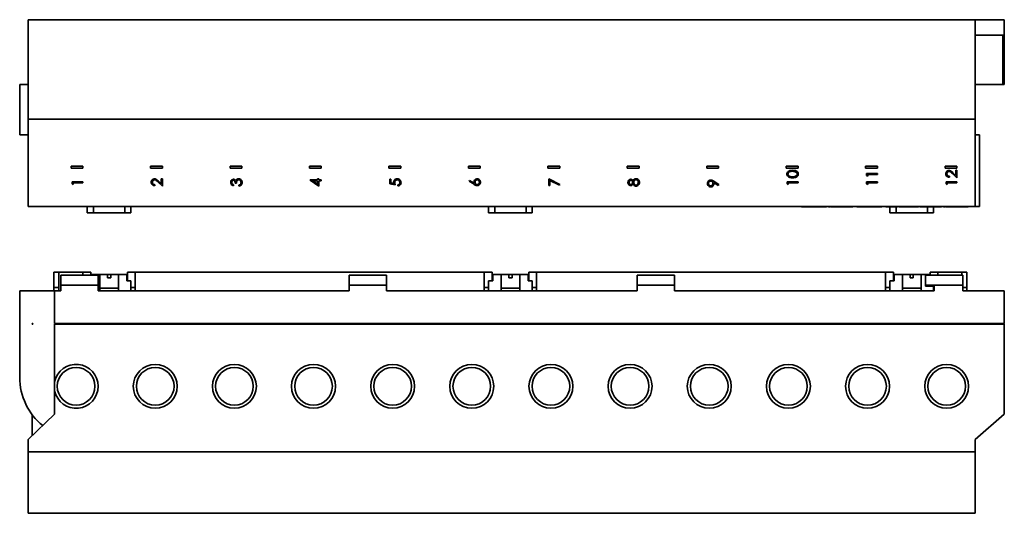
# Paper-space layout 'Blatt1' of a CAD drawing. Header units: millimetres. Extents: x 5 to 589, y 4 to 401.
# Tile 7 of 8: x 273 to 589, y 76 to 235. Entities that reach past the tile are written whole.
import ezdxf

# ---------------------------------------------------------------- set-up
doc = ezdxf.new("R2010")
doc.units = ezdxf.units.MM

psp = doc.layouts.new('Blatt1')

# ---------------------------------------------------------------- linework, layer by layer
at = {"color": 7, "linetype": 'Continuous', "lineweight": 35}
for p, q in [((275.76, 234.95), (579.76, 234.95)), ((275.76, 234.95), (275.76, 202.95)), ((579.76, 234.95), (579.76, 202.95)), ((579.76, 234.95), (589.06, 234.95)), ((589.06, 229.95), (589.06, 234.95)), ((589.06, 229.95), (579.76, 229.95)), ((588.56, 229.95), (588.56, 214.15)), ((589.06, 214.15), (589.06, 229.95)), ((273.06, 214.15), (273.06, 197.95)), ((273.06, 214.15), (275.76, 214.15)), ((579.76, 214.15), (588.56, 214.15)), ((588.56, 214.15), (589.06, 214.15)), ((579.76, 202.95), (275.76, 202.95)), ((275.76, 174.95), (275.76, 202.95)), ((579.76, 174.95), (579.76, 202.95)), ((273.06, 197.95), (275.76, 197.95)), ((581.06, 197.95), (579.76, 197.95)), ((581.06, 174.95), (581.06, 197.95)), ((293.36, 187.85), (289.56, 187.85)), ((289.56, 187.85), (289.56, 187.25)), ((289.56, 187.25), (293.36, 187.25)), ((293.36, 187.25), (293.36, 187.85)), ((318.86, 187.85), (315.06, 187.85)), ((315.06, 187.85), (315.06, 187.25)), ((315.06, 187.25), (318.86, 187.25)), ((318.86, 187.25), (318.86, 187.85)), ((344.36, 187.85), (340.56, 187.85)), ((340.56, 187.85), (340.56, 187.25)), ((340.56, 187.25), (344.36, 187.25)), ((344.36, 187.25), (344.36, 187.85)), ((369.86, 187.85), (366.06, 187.85)), ((366.06, 187.85), (366.06, 187.25)), ((366.06, 187.25), (369.86, 187.25)), ((369.86, 187.25), (369.86, 187.85)), ((395.36, 187.85), (391.56, 187.85)), ((391.56, 187.85), (391.56, 187.25)), ((391.56, 187.25), (395.36, 187.25)), ((395.36, 187.25), (395.36, 187.85)), ((420.86, 187.85), (417.06, 187.85)), ((417.06, 187.85), (417.06, 187.25)), ((417.06, 187.25), (420.86, 187.25)), ((420.86, 187.25), (420.86, 187.85)), ((446.36, 187.85), (442.56, 187.85)), ((442.56, 187.85), (442.56, 187.25)), ((442.56, 187.25), (446.36, 187.25)), ((446.36, 187.25), (446.36, 187.85)), ((471.86, 187.85), (468.06, 187.85)), ((468.06, 187.85), (468.06, 187.25)), ((468.06, 187.25), (471.86, 187.25)), ((471.86, 187.25), (471.86, 187.85)), ((497.36, 187.85), (493.56, 187.85)), ((493.56, 187.85), (493.56, 187.25)), ((493.56, 187.25), (497.36, 187.25)), ((497.36, 187.25), (497.36, 187.85)), ((522.86, 187.85), (519.06, 187.85)), ((519.06, 187.85), (519.06, 187.25)), ((519.06, 187.25), (522.86, 187.25)), ((522.86, 187.25), (522.86, 187.85)), ((548.36, 187.85), (544.56, 187.85)), ((544.56, 187.85), (544.56, 187.25)), ((544.56, 187.25), (548.36, 187.25)), ((548.36, 187.25), (548.36, 187.85)), ((573.86, 187.85), (570.06, 187.85)), ((570.06, 187.85), (570.06, 187.25)), ((570.06, 187.25), (573.86, 187.25)), ((573.5, 186.56), (573.86, 186.56)), ((573.5, 184.93), (573.5, 186.56)), ((573.86, 187.25), (573.86, 187.85)), ((573.86, 186.56), (573.86, 184.18)), ((318.5, 183.86), (318.86, 183.86)), ((318.5, 182.24), (318.5, 183.86)), ((318.86, 183.86), (318.86, 181.49)), ((366.27, 183.46), (368.69, 183.46)), ((366.27, 183.4), (366.27, 183.46)), ((369.05, 181.49), (366.27, 183.4)), ((368.69, 183.86), (369.05, 183.86)), ((368.69, 183.46), (368.69, 183.86)), ((369.05, 183.86), (369.05, 183.46)), ((369.05, 183.46), (369.86, 183.46)), ((369.86, 183.46), (369.86, 183.15)), ((391.86, 183.69), (392.22, 183.69)), ((391.86, 182.25), (391.86, 183.69)), ((392.22, 183.69), (392.22, 182.49)), ((417.27, 183.1), (417.46, 183.34)), ((417.46, 183.34), (418.87, 182.42)), ((442.86, 183.86), (446.45, 182.03)), ((442.86, 181.71), (442.86, 183.86)), ((443.22, 183.33), (443.22, 181.71)), ((446.3, 181.75), (443.22, 183.33)), ((544.86, 185.57), (548.36, 185.57)), ((544.86, 184.92), (544.86, 185.57)), ((545.22, 184.72), (544.86, 184.92)), ((545.22, 185.26), (545.22, 184.72)), ((548.36, 185.26), (545.22, 185.26)), ((548.36, 185.57), (548.36, 185.26)), ((571.44, 184.63), (571.44, 184.31)), ((573.86, 184.18), (572.41, 185.54)), ((572.57, 185.8), (573.5, 184.93)), ((289.86, 182.88), (293.36, 182.88)), ((289.86, 182.23), (289.86, 182.88)), ((290.22, 182.03), (289.86, 182.23)), ((290.22, 182.56), (290.22, 182.03)), ((293.36, 182.56), (290.22, 182.56)), ((293.36, 182.88), (293.36, 182.56)), ((316.44, 181.94), (316.44, 181.62)), ((318.86, 181.49), (317.41, 182.84)), ((317.57, 183.11), (318.5, 182.24)), ((341.67, 181.94), (341.67, 181.62)), ((342.61, 182.47), (342.25, 182.47)), ((343.42, 181.49), (343.42, 181.8)), ((368.69, 183.15), (367.17, 183.15)), ((367.17, 183.15), (368.69, 182.1)), ((368.69, 182.1), (368.69, 183.15)), ((369.05, 183.15), (369.05, 181.49)), ((369.86, 183.15), (369.05, 183.15)), ((393.61, 181.89), (391.86, 182.25)), ((392.22, 182.49), (393.14, 182.31)), ((394.46, 181.53), (394.46, 181.85)), ((418.87, 182.06), (417.27, 183.1)), ((443.22, 181.71), (442.86, 181.71)), ((446.45, 182.03), (446.3, 181.75)), ((497.27, 181.7), (495.85, 182.67)), ((495.87, 183.03), (497.45, 181.95)), ((497.45, 181.95), (497.27, 181.7)), ((519.36, 182.88), (522.86, 182.88)), ((519.36, 182.23), (519.36, 182.88)), ((519.72, 182.03), (519.36, 182.23)), ((519.72, 182.56), (519.72, 182.03)), ((522.86, 182.56), (519.72, 182.56)), ((522.86, 182.88), (522.86, 182.56)), ((544.86, 182.88), (548.36, 182.88)), ((544.86, 182.23), (544.86, 182.88)), ((545.22, 182.03), (544.86, 182.23)), ((545.22, 182.56), (545.22, 182.03)), ((548.36, 182.56), (545.22, 182.56)), ((548.36, 182.88), (548.36, 182.56)), ((570.36, 182.88), (573.86, 182.88)), ((570.36, 182.23), (570.36, 182.88)), ((570.72, 182.03), (570.36, 182.23)), ((570.72, 182.56), (570.72, 182.03)), ((573.86, 182.56), (570.72, 182.56)), ((573.86, 182.88), (573.86, 182.56)), ((579.76, 174.95), (275.76, 174.95)), ((294.76, 174.95), (294.76, 172.95)), ((296.76, 174.95), (296.76, 172.95)), ((306.76, 172.95), (306.76, 174.95)), ((308.76, 174.95), (308.76, 172.95)), ((423.56, 174.95), (423.56, 172.95)), ((425.56, 174.95), (425.56, 172.95)), ((435.56, 172.95), (435.56, 174.95)), ((437.56, 174.95), (437.56, 172.95)), ((523.88, 174.95), (523.88, 174.77)), ((523.93, 174.79), (523.93, 174.95)), ((524.07, 174.79), (523.93, 174.79)), ((524.07, 174.79), (524.07, 174.95)), ((526.29, 174.79), (524.07, 174.79)), ((526.29, 174.79), (526.29, 174.95)), ((527.22, 174.79), (527.22, 174.95)), ((528.38, 174.79), (528.38, 174.95)), ((528.68, 174.79), (528.68, 174.95)), ((529.69, 174.79), (528.68, 174.79)), ((529.69, 174.79), (529.69, 174.95)), ((531.97, 174.79), (529.69, 174.79)), ((531.97, 174.79), (531.97, 174.95)), ((532.55, 174.95), (532.55, 174.77)), ((532.6, 174.79), (532.6, 174.95)), ((533.33, 174.79), (533.33, 174.95)), ((533.37, 174.79), (533.37, 174.95)), ((537.17, 174.79), (537.17, 174.95)), ((540.02, 174.79), (540.02, 174.95)), ((540.47, 174.77), (540.47, 174.95)), ((541.75, 174.79), (541.75, 174.95)), ((542.79, 174.79), (541.75, 174.79)), ((542.79, 174.79), (542.79, 174.95)), ((544.94, 174.79), (542.79, 174.79)), ((544.94, 174.79), (544.94, 174.95)), ((547.6, 174.79), (547.6, 174.95)), ((549.41, 174.79), (549.41, 174.95)), ((549.68, 174.77), (549.68, 174.95)), ((550.99, 174.79), (550.99, 174.95)), ((552.03, 174.79), (550.99, 174.79)), ((552.03, 174.79), (552.03, 174.95)), ((552.2, 174.79), (552.03, 174.79)), ((552.2, 174.79), (552.2, 174.95)), ((552.48, 174.79), (552.2, 174.79)), ((552.36, 174.79), (552.36, 172.95)), ((552.48, 174.79), (552.48, 174.95)), ((554.79, 174.79), (552.48, 174.79)), ((554.36, 174.79), (554.36, 172.95)), ((554.79, 174.79), (554.79, 174.95)), ((555.21, 174.79), (555.21, 174.95)), ((555.42, 174.79), (555.21, 174.79)), ((555.42, 174.79), (555.42, 174.95)), ((556.37, 174.79), (555.42, 174.79)), ((555.61, 174.79), (555.61, 174.77)), ((556.37, 174.79), (556.37, 174.95)), ((556.57, 174.79), (556.37, 174.79)), ((556.57, 174.79), (556.57, 174.95)), ((558.94, 174.79), (556.57, 174.79)), ((558.94, 174.79), (558.94, 174.95)), ((561.54, 174.79), (558.94, 174.79)), ((561.54, 174.79), (561.54, 174.95)), ((561.94, 174.79), (561.94, 174.95)), ((562.19, 174.79), (561.94, 174.79)), ((562.19, 174.79), (562.19, 174.95)), ((562.92, 174.79), (562.19, 174.79)), ((562.92, 174.79), (562.92, 174.95)), ((563.17, 174.79), (562.92, 174.79)), ((563.17, 174.79), (563.17, 174.95)), ((568.93, 174.79), (563.17, 174.79)), ((564.36, 172.95), (564.36, 174.79)), ((566.36, 174.79), (566.36, 172.95)), ((568.93, 174.79), (568.93, 174.95)), ((569.5, 174.95), (569.5, 174.77)), ((569.56, 174.79), (569.56, 174.95)), ((570.29, 174.79), (570.29, 174.95)), ((570.32, 174.79), (570.32, 174.95)), ((574.13, 174.79), (574.13, 174.95)), ((576.97, 174.79), (576.97, 174.95)), ((577.42, 174.77), (577.42, 174.95)), ((581.06, 174.95), (579.76, 174.95)), ((294.76, 172.95), (296.76, 172.95)), ((306.76, 172.95), (296.76, 172.95)), ((306.76, 172.95), (308.76, 172.95)), ((423.56, 172.95), (425.56, 172.95)), ((435.56, 172.95), (425.56, 172.95)), ((435.56, 172.95), (437.56, 172.95)), ((552.36, 172.95), (554.36, 172.95)), ((564.36, 172.95), (554.36, 172.95)), ((564.36, 172.95), (566.36, 172.95)), ((284.06, 153.87), (285.66, 153.87)), ((284.06, 148.87), (284.06, 153.87)), ((285.66, 153.87), (285.66, 148.87)), ((285.66, 153.87), (293.36, 153.87)), ((298.26, 152.87), (286.26, 152.87)), ((286.26, 152.87), (286.26, 149.67)), ((293.36, 153.87), (295.86, 153.87)), ((293.36, 152.87), (293.36, 153.87)), ((295.86, 153.87), (295.86, 152.87)), ((296.06, 153.07), (296.06, 152.87)), ((298.76, 153.07), (296.06, 153.07)), ((298.26, 149.67), (298.26, 152.87)), ((298.76, 153.07), (301.26, 153.07)), ((298.76, 153.07), (298.76, 148.67)), ((301.26, 152.07), (301.26, 153.07)), ((302.26, 153.07), (301.26, 153.07)), ((302.26, 152.07), (301.26, 152.07)), ((302.26, 153.07), (302.26, 152.07)), ((302.26, 153.07), (304.76, 153.07)), ((304.76, 153.07), (304.76, 148.67)), ((307.46, 153.07), (304.76, 153.07)), ((307.46, 151.07), (307.46, 153.07)), ((307.66, 151.07), (307.66, 153.87)), ((307.66, 153.87), (310.16, 153.87)), ((310.16, 153.87), (310.16, 148.87)), ((310.16, 153.87), (422.16, 153.87)), ((378.76, 152.87), (378.76, 149.67)), ((390.76, 152.87), (378.76, 152.87)), ((390.76, 149.67), (390.76, 152.87)), ((422.16, 153.87), (424.66, 153.87)), ((422.16, 148.87), (422.16, 153.87)), ((424.66, 153.87), (424.66, 151.07)), ((424.86, 153.07), (424.86, 151.07)), ((427.56, 153.07), (424.86, 153.07)), ((427.56, 153.07), (430.06, 153.07)), ((427.56, 153.07), (427.56, 148.67)), ((430.06, 152.07), (430.06, 153.07)), ((431.06, 153.07), (430.06, 153.07)), ((431.06, 152.07), (430.06, 152.07)), ((431.06, 153.07), (431.06, 152.07)), ((431.06, 153.07), (433.56, 153.07)), ((433.56, 153.07), (433.56, 148.67)), ((436.26, 153.07), (433.56, 153.07)), ((436.26, 151.07), (436.26, 153.07)), ((436.46, 151.07), (436.46, 153.87)), ((436.46, 153.87), (438.96, 153.87)), ((438.96, 153.87), (438.96, 148.87)), ((438.96, 153.87), (550.96, 153.87)), ((471.26, 152.87), (471.26, 149.67)), ((483.26, 152.87), (471.26, 152.87)), ((483.26, 149.67), (483.26, 152.87)), ((550.96, 148.87), (550.96, 153.87)), ((550.96, 153.87), (553.46, 153.87)), ((553.46, 153.87), (553.46, 151.07)), ((556.36, 153.07), (553.66, 153.07)), ((553.66, 153.07), (553.66, 151.07)), ((556.36, 153.07), (558.86, 153.07)), ((556.36, 153.07), (556.36, 148.67)), ((558.86, 152.07), (558.86, 153.07)), ((559.86, 153.07), (558.86, 153.07)), ((559.86, 152.07), (558.86, 152.07)), ((559.86, 153.07), (559.86, 152.07)), ((559.86, 153.07), (562.36, 153.07)), ((562.36, 153.07), (562.36, 148.67)), ((565.06, 153.07), (562.36, 153.07)), ((575.76, 152.87), (563.76, 152.87)), ((563.76, 152.87), (563.76, 149.67)), ((565.06, 152.87), (565.06, 153.07)), ((565.26, 152.87), (565.26, 153.87)), ((565.26, 153.87), (567.76, 153.87)), ((567.76, 153.87), (567.76, 152.87)), ((567.76, 153.87), (575.46, 153.87)), ((575.46, 153.87), (577.06, 153.87)), ((575.46, 152.87), (575.46, 153.87)), ((575.76, 149.67), (575.76, 152.87)), ((577.06, 153.87), (577.06, 148.87)), ((285.66, 148.87), (284.06, 148.87)), ((284.06, 148.87), (284.06, 147.87)), ((285.66, 148.87), (285.66, 147.87)), ((298.26, 149.67), (286.26, 149.67)), ((286.26, 149.67), (286.26, 147.87)), ((298.26, 147.87), (298.26, 149.67)), ((304.76, 148.67), (298.76, 148.67)), ((298.76, 147.87), (298.76, 148.67)), ((304.76, 147.87), (304.76, 148.67)), ((308.76, 151.07), (307.46, 151.07)), ((308.76, 147.87), (308.76, 151.07)), ((310.16, 148.87), (308.76, 148.87)), ((310.16, 148.87), (310.16, 147.87)), ((390.76, 149.67), (378.76, 149.67)), ((378.76, 149.67), (378.76, 147.87)), ((390.76, 147.87), (390.76, 149.67)), ((423.56, 148.87), (422.16, 148.87)), ((422.16, 148.87), (422.16, 147.87)), ((423.56, 151.07), (423.56, 147.87)), ((424.86, 151.07), (423.56, 151.07)), ((433.56, 148.67), (427.56, 148.67)), ((427.56, 147.87), (427.56, 148.67)), ((433.56, 147.87), (433.56, 148.67)), ((437.56, 151.07), (436.26, 151.07)), ((437.56, 147.87), (437.56, 151.07)), ((438.96, 148.87), (437.56, 148.87)), ((438.96, 148.87), (438.96, 147.87)), ((471.26, 149.67), (471.26, 147.87)), ((483.26, 149.67), (471.26, 149.67)), ((483.26, 147.87), (483.26, 149.67)), ((552.36, 148.87), (550.96, 148.87)), ((550.96, 148.87), (550.96, 147.87)), ((552.36, 151.07), (552.36, 147.87)), ((553.66, 151.07), (552.36, 151.07)), ((562.36, 148.67), (556.36, 148.67)), ((556.36, 147.87), (556.36, 148.67)), ((562.36, 147.87), (562.36, 148.67)), ((563.76, 149.67), (563.76, 149.37)), ((575.76, 149.67), (563.76, 149.67)), ((566.56, 149.37), (563.76, 149.37)), ((566.36, 147.87), (566.36, 149.37)), ((566.56, 147.87), (566.56, 149.37)), ((575.76, 147.87), (575.76, 149.67)), ((577.06, 148.87), (575.76, 148.87)), ((577.06, 148.87), (577.06, 147.87)), ((273.06, 147.87), (273.06, 120.07)), ((273.06, 147.87), (284.26, 147.87)), ((284.26, 147.87), (284.26, 137.37)), ((286.26, 147.87), (284.26, 147.87)), ((378.76, 147.87), (298.26, 147.87)), ((390.76, 147.87), (471.26, 147.87)), ((566.56, 147.87), (483.26, 147.87)), ((575.76, 147.87), (589.06, 147.87)), ((589.06, 137.37), (589.06, 147.87)), ((277.06, 137.37), (277.06, 137.17)), ((277.26, 137.37), (277.06, 137.37)), ((277.06, 137.17), (277.26, 137.17)), ((277.26, 137.37), (277.26, 137.17)), ((284.26, 137.37), (589.06, 137.37)), ((284.26, 137.17), (589.06, 137.17)), ((284.26, 137.17), (284.26, 118.62)), ((284.46, 137.17), (284.46, 137.37)), ((588.86, 137.17), (588.86, 137.37)), ((589.06, 108.17), (589.06, 137.17)), ((284.26, 115.72), (284.26, 108.17)), ((284.26, 108.17), (275.76, 100.07)), ((277.06, 101.37), (277.06, 108.07)), ((579.76, 100.07), (589.06, 108.17)), ((275.76, 100.07), (277.06, 101.37)), ((275.76, 100.07), (275.76, 96.17)), ((579.76, 96.17), (579.76, 100.07)), ((275.76, 96.17), (579.76, 96.17)), ((275.76, 76.37), (275.76, 96.17)), ((579.76, 96.17), (579.76, 76.37)), ((579.76, 76.37), (275.76, 76.37))]:
    psp.add_line(p, q, dxfattribs=at)
for centre, radius in [((316.56, 117.17), 7.05), ((341.96, 117.17), 7.05), ((367.36, 117.17), 7.05), ((392.76, 117.17), 7.05), ((418.16, 117.17), 7.05), ((443.56, 117.17), 7.05), ((468.96, 117.17), 7.05), ((494.36, 117.17), 7.05), ((519.76, 117.17), 7.05), ((545.16, 117.17), 7.05), ((570.56, 117.17), 7.05), ((291.16, 117.17), 6.05), ((316.56, 117.17), 6.05), ((341.96, 117.17), 6.05), ((367.36, 117.17), 6.05), ((392.76, 117.17), 6.05), ((418.16, 117.17), 6.05), ((443.56, 117.17), 6.05), ((468.96, 117.17), 6.05), ((494.36, 117.17), 6.05), ((519.76, 117.17), 6.05), ((545.16, 117.17), 6.05), ((570.56, 117.17), 6.05)]:
    psp.add_circle(centre, radius, dxfattribs=at)
for centre, radius, start, end in [((291.16, 117.17), 7.05, 191.8403, 168.1597), ((293.06, 120.07), 20, 180, 230.9274)]:
    psp.add_arc(centre, radius, start, end, dxfattribs=at)
for points, knots in [([(519.27, 185.35), (519.28, 185.45), (519.29, 185.66), (519.48, 186.03), (519.89, 186.37), (520.49, 186.54), (520.9, 186.55), (521.11, 186.56)], [0, 0, 0, 0, 0.125185, 0.250372, 0.498892, 0.749021, 1, 1, 1, 1]), ([(521.11, 186.56), (521.32, 186.55), (521.73, 186.54), (522.33, 186.37), (522.74, 186.03), (522.92, 185.66), (522.94, 185.45), (522.95, 185.35)], [0, 0, 0, 0, 0.25099, 0.501113, 0.74962, 0.874814, 1, 1, 1, 1]), ([(570.27, 185.45), (570.28, 185.61), (570.31, 185.92), (570.6, 186.27), (570.94, 186.48), (571.19, 186.5), (571.31, 186.51)], [0, 0, 0, 0, 0.279891, 0.559188, 0.779573, 1, 1, 1, 1]), ([(571.31, 186.51), (571.45, 186.5), (571.73, 186.47), (572.15, 186.19), (572.41, 185.95), (572.57, 185.8)], [0, 0, 0, 0, 0.279291, 0.559158, 1, 1, 1, 1]), ([(315.27, 182.76), (315.28, 182.92), (315.31, 183.23), (315.6, 183.58), (315.94, 183.79), (316.19, 183.81), (316.31, 183.82)], [0, 0, 0, 0, 0.279891, 0.559188, 0.779573, 1, 1, 1, 1]), ([(316.34, 183.51), (316.23, 183.49), (316.01, 183.46), (315.78, 183.25), (315.65, 183), (315.64, 182.83), (315.63, 182.75)], [0, 0, 0, 0, 0.279126, 0.558978, 0.77935, 1, 1, 1, 1]), ([(316.31, 183.82), (316.45, 183.81), (316.73, 183.78), (317.15, 183.5), (317.41, 183.26), (317.57, 183.11)], [0, 0, 0, 0, 0.279291, 0.559158, 1, 1, 1, 1]), ([(317.41, 182.84), (317.24, 183.01), (317, 183.25), (316.62, 183.48), (316.43, 183.5), (316.34, 183.51)], [0, 0, 0, 0, 0.560717, 0.780532, 1, 1, 1, 1]), ([(340.77, 182.66), (340.78, 182.8), (340.82, 183.09), (341.04, 183.43), (341.35, 183.64), (341.57, 183.67), (341.68, 183.69)], [0, 0, 0, 0, 0.280085, 0.559868, 0.780099, 1, 1, 1, 1]), ([(341.68, 183.37), (341.59, 183.35), (341.4, 183.32), (341.18, 183.05), (341.15, 182.81), (341.13, 182.67)], [0, 0, 0, 0, 0.27886, 0.560054, 1, 1, 1, 1]), ([(341.68, 183.69), (341.76, 183.68), (341.92, 183.67), (342.19, 183.54), (342.32, 183.38), (342.4, 183.28)], [0, 0, 0, 0, 0.280508, 0.560792, 1, 1, 1, 1]), ([(342.25, 182.47), (342.23, 182.67), (342.21, 182.97), (342, 183.26), (341.83, 183.36), (341.73, 183.37), (341.68, 183.37)], [0, 0, 0, 0, 0.499396, 0.749029, 0.874536, 1, 1, 1, 1]), ([(342.4, 183.28), (342.44, 183.36), (342.52, 183.5), (342.64, 183.61), (342.7, 183.66)], [0, 0, 0, 0, 0.5598378, 1, 1, 1, 1]), ([(343.35, 183.55), (343.29, 183.55), (343.17, 183.54), (342.95, 183.43), (342.64, 183.1), (342.62, 182.72), (342.61, 182.47)], [0, 0, 0, 0, 0.125583, 0.251209, 0.500631, 1, 1, 1, 1]), ([(342.7, 183.66), (342.8, 183.72), (343, 183.84), (343.22, 183.86), (343.32, 183.86)], [0, 0, 0, 0, 0.559419, 1, 1, 1, 1]), ([(343.32, 183.86), (343.49, 183.84), (343.84, 183.79), (344.21, 183.46), (344.42, 183.06), (344.44, 182.79), (344.45, 182.65)], [0, 0, 0, 0, 0.279308, 0.558806, 0.779295, 1, 1, 1, 1]), ([(344.09, 182.66), (344.08, 182.78), (344.07, 183.02), (343.88, 183.32), (343.64, 183.52), (343.44, 183.54), (343.35, 183.55)], [0, 0, 0, 0, 0.280599, 0.560151, 0.780303, 1, 1, 1, 1]), ([(393.07, 182.72), (393.09, 182.89), (393.12, 183.22), (393.44, 183.59), (393.82, 183.79), (394.08, 183.81), (394.22, 183.82)], [0, 0, 0, 0, 0.279656, 0.558998, 0.779286, 1, 1, 1, 1]), ([(394.2, 183.51), (394.08, 183.49), (393.84, 183.47), (393.58, 183.23), (393.45, 182.95), (393.44, 182.76), (393.43, 182.66)], [0, 0, 0, 0, 0.279541, 0.558629, 0.779084, 1, 1, 1, 1]), ([(395.09, 182.62), (395.08, 182.75), (395.04, 183.01), (394.8, 183.3), (394.51, 183.48), (394.31, 183.5), (394.2, 183.51)], [0, 0, 0, 0, 0.279605, 0.559388, 0.779575, 1, 1, 1, 1]), ([(394.22, 183.82), (394.4, 183.8), (394.76, 183.76), (395.18, 183.44), (395.42, 183.03), (395.44, 182.74), (395.45, 182.6)], [0, 0, 0, 0, 0.2798615, 0.5592956, 0.7794362, 1, 1, 1, 1]), ([(418.84, 182.78), (418.86, 182.93), (418.89, 183.24), (419.17, 183.58), (419.52, 183.79), (419.76, 183.81), (419.88, 183.82)], [0, 0, 0, 0, 0.279643, 0.559335, 0.779541, 1, 1, 1, 1]), ([(419.9, 183.51), (419.79, 183.49), (419.57, 183.46), (419.35, 183.23), (419.22, 182.97), (419.21, 182.8), (419.2, 182.72)], [0, 0, 0, 0, 0.278758, 0.558607, 0.779181, 1, 1, 1, 1]), ([(419.88, 183.82), (420.04, 183.8), (420.36, 183.77), (420.71, 183.47), (420.91, 183.1), (420.94, 182.85), (420.95, 182.73)], [0, 0, 0, 0, 0.279611, 0.558955, 0.779475, 1, 1, 1, 1]), ([(420.59, 182.74), (420.58, 182.85), (420.56, 183.07), (420.38, 183.31), (420.15, 183.48), (419.98, 183.5), (419.9, 183.51)], [0, 0, 0, 0, 0.280042, 0.559939, 0.780012, 1, 1, 1, 1]), ([(468.27, 182.69), (468.29, 182.83), (468.32, 183.11), (468.55, 183.44), (468.85, 183.64), (469.07, 183.67), (469.18, 183.69)], [0, 0, 0, 0, 0.279934, 0.559664, 0.779946, 1, 1, 1, 1]), ([(469.17, 183.37), (469.08, 183.35), (468.9, 183.31), (468.66, 183.06), (468.64, 182.82), (468.63, 182.67)], [0, 0, 0, 0, 0.278962, 0.559825, 1, 1, 1, 1]), ([(469.75, 182.69), (469.74, 182.78), (469.72, 182.97), (469.58, 183.19), (469.38, 183.34), (469.24, 183.36), (469.17, 183.37)], [0, 0, 0, 0, 0.280168, 0.56013, 0.780478, 1, 1, 1, 1]), ([(469.18, 183.69), (469.27, 183.68), (469.44, 183.66), (469.71, 183.5), (469.84, 183.3), (469.91, 183.19)], [0, 0, 0, 0, 0.280155, 0.560268, 1, 1, 1, 1]), ([(469.91, 183.19), (470.03, 183.39), (470.2, 183.66), (470.57, 183.84), (470.75, 183.86), (470.84, 183.86)], [0, 0, 0, 0, 0.558261, 0.779095, 1, 1, 1, 1]), ([(470.85, 183.55), (470.73, 183.53), (470.5, 183.49), (470.27, 183.24), (470.13, 182.97), (470.12, 182.79), (470.11, 182.69)], [0, 0, 0, 0, 0.278297, 0.558494, 0.779149, 1, 1, 1, 1]), ([(470.84, 183.86), (470.99, 183.85), (471.26, 183.83), (471.47, 183.67), (471.57, 183.6)], [0, 0, 0, 0, 0.559331, 1, 1, 1, 1]), ([(471.59, 182.67), (471.58, 182.79), (471.57, 183.04), (471.38, 183.33), (471.13, 183.52), (470.94, 183.54), (470.85, 183.55)], [0, 0, 0, 0, 0.28063, 0.56003, 0.780214, 1, 1, 1, 1]), ([(471.57, 183.6), (471.69, 183.45), (471.92, 183.18), (471.94, 182.83), (471.95, 182.67)], [0, 0, 0, 0, 0.557758, 1, 1, 1, 1]), ([(493.77, 182.35), (493.79, 182.5), (493.83, 182.82), (494.11, 183.18), (494.47, 183.39), (494.72, 183.42), (494.85, 183.43)], [0, 0, 0, 0, 0.279743, 0.55918, 0.77961, 1, 1, 1, 1]), ([(494.85, 183.43), (495.05, 183.39), (495.42, 183.33), (495.74, 183.12), (495.87, 183.03)], [0, 0, 0, 0, 0.558195, 1, 1, 1, 1]), ([(521.11, 184.18), (520.91, 184.18), (520.5, 184.19), (519.99, 184.32), (519.64, 184.54), (519.43, 184.76), (519.29, 185.04), (519.28, 185.25), (519.27, 185.35)], [0, 0, 0, 0, 0.250527, 0.500166, 0.625277, 0.750202, 0.875108, 1, 1, 1, 1]), ([(521.11, 186.24), (520.78, 186.23), (520.3, 186.21), (519.82, 185.88), (519.65, 185.6), (519.64, 185.44), (519.63, 185.36)], [0, 0, 0, 0, 0.500057, 0.749047, 0.874596, 1, 1, 1, 1]), ([(519.63, 185.36), (519.64, 185.28), (519.65, 185.12), (519.78, 184.91), (519.95, 184.74), (520.37, 184.5), (520.78, 184.5), (521.11, 184.49)], [0, 0, 0, 0, 0.125135, 0.250379, 0.375521, 0.500859, 1, 1, 1, 1]), ([(521.99, 186.11), (521.83, 186.16), (521.54, 186.23), (521.24, 186.24), (521.11, 186.24)], [0, 0, 0, 0, 0.5595988, 1, 1, 1, 1]), ([(521.11, 184.49), (521.44, 184.5), (521.93, 184.5), (522.4, 184.84), (522.56, 185.12), (522.58, 185.28), (522.59, 185.36)], [0, 0, 0, 0, 0.500287, 0.749081, 0.874604, 1, 1, 1, 1]), ([(522.95, 185.35), (522.94, 185.25), (522.92, 185.04), (522.74, 184.67), (522.32, 184.34), (521.72, 184.19), (521.32, 184.18), (521.11, 184.18)], [0, 0, 0, 0, 0.125182, 0.250353, 0.498771, 0.748943, 1, 1, 1, 1]), ([(522.59, 185.36), (522.58, 185.46), (522.55, 185.65), (522.35, 185.94), (522.13, 186.05), (521.99, 186.11)], [0, 0, 0, 0, 0.280213, 0.560806, 1, 1, 1, 1]), ([(571.44, 184.31), (571.27, 184.33), (570.93, 184.37), (570.54, 184.67), (570.3, 185.05), (570.28, 185.32), (570.27, 185.45)], [0, 0, 0, 0, 0.280029, 0.559515, 0.779668, 1, 1, 1, 1]), ([(571.34, 186.2), (571.23, 186.18), (571.01, 186.15), (570.78, 185.94), (570.65, 185.69), (570.64, 185.52), (570.63, 185.44)], [0, 0, 0, 0, 0.279126, 0.558978, 0.77935, 1, 1, 1, 1]), ([(570.63, 185.44), (570.64, 185.32), (570.67, 185.08), (570.88, 184.81), (571.16, 184.66), (571.34, 184.64), (571.44, 184.63)], [0, 0, 0, 0, 0.279693, 0.55878, 0.779138, 1, 1, 1, 1]), ([(572.41, 185.54), (572.24, 185.7), (572, 185.94), (571.62, 186.17), (571.43, 186.19), (571.34, 186.2)], [0, 0, 0, 0, 0.560717, 0.780532, 1, 1, 1, 1]), ([(316.44, 181.62), (316.27, 181.64), (315.93, 181.68), (315.54, 181.98), (315.3, 182.36), (315.28, 182.63), (315.27, 182.76)], [0, 0, 0, 0, 0.280029, 0.559515, 0.779668, 1, 1, 1, 1]), ([(315.63, 182.75), (315.64, 182.63), (315.67, 182.39), (315.88, 182.12), (316.16, 181.97), (316.34, 181.95), (316.44, 181.94)], [0, 0, 0, 0, 0.279693, 0.55878, 0.779138, 1, 1, 1, 1]), ([(341.67, 181.62), (341.53, 181.66), (341.26, 181.74), (340.97, 182.01), (340.8, 182.33), (340.78, 182.55), (340.77, 182.66)], [0, 0, 0, 0, 0.280288, 0.55968, 0.779747, 1, 1, 1, 1]), ([(341.13, 182.67), (341.14, 182.58), (341.15, 182.39), (341.33, 182.11), (341.54, 182), (341.67, 181.94)], [0, 0, 0, 0, 0.280636, 0.560364, 1, 1, 1, 1]), ([(344.45, 182.65), (344.44, 182.49), (344.41, 182.17), (344.14, 181.79), (343.78, 181.57), (343.54, 181.52), (343.42, 181.49)], [0, 0, 0, 0, 0.279876, 0.559011, 0.77927, 1, 1, 1, 1]), ([(343.42, 181.8), (343.52, 181.83), (343.7, 181.89), (343.84, 182.02), (343.9, 182.07)], [0, 0, 0, 0, 0.560694, 1, 1, 1, 1]), ([(343.9, 182.07), (343.96, 182.18), (344.08, 182.36), (344.09, 182.57), (344.09, 182.66)], [0, 0, 0, 0, 0.558702, 1, 1, 1, 1]), ([(393.14, 182.31), (393.12, 182.38), (393.08, 182.52), (393.07, 182.66), (393.07, 182.72)], [0, 0, 0, 0, 0.560064, 1, 1, 1, 1]), ([(393.43, 182.66), (393.45, 182.51), (393.47, 182.25), (393.57, 182), (393.61, 181.89)], [0, 0, 0, 0, 0.5594162, 1, 1, 1, 1]), ([(394.46, 181.85), (394.56, 181.87), (394.76, 181.93), (394.96, 182.14), (395.07, 182.38), (395.08, 182.54), (395.09, 182.62)], [0, 0, 0, 0, 0.28002, 0.559165, 0.779624, 1, 1, 1, 1]), ([(395.45, 182.6), (395.43, 182.45), (395.4, 182.15), (395.13, 181.81), (394.81, 181.6), (394.58, 181.55), (394.46, 181.53)], [0, 0, 0, 0, 0.27959, 0.559017, 0.779362, 1, 1, 1, 1]), ([(418.87, 182.42), (418.86, 182.49), (418.84, 182.61), (418.84, 182.73), (418.84, 182.78)], [0, 0, 0, 0, 0.55991, 1, 1, 1, 1]), ([(419.88, 181.67), (419.68, 181.7), (419.31, 181.76), (419, 181.97), (418.87, 182.06)], [0, 0, 0, 0, 0.558273, 1, 1, 1, 1]), ([(419.2, 182.72), (419.21, 182.61), (419.23, 182.4), (419.41, 182.15), (419.65, 182), (419.81, 181.99), (419.9, 181.98)], [0, 0, 0, 0, 0.280117, 0.559439, 0.779681, 1, 1, 1, 1]), ([(420.95, 182.73), (420.93, 182.57), (420.89, 182.26), (420.61, 181.9), (420.25, 181.7), (420.01, 181.68), (419.88, 181.67)], [0, 0, 0, 0, 0.279635, 0.55907, 0.779561, 1, 1, 1, 1]), ([(419.9, 181.98), (420, 182), (420.22, 182.03), (420.44, 182.24), (420.57, 182.49), (420.58, 182.66), (420.59, 182.74)], [0, 0, 0, 0, 0.279041, 0.558781, 0.77925, 1, 1, 1, 1]), ([(469.17, 181.67), (469.03, 181.69), (468.75, 181.74), (468.46, 182.03), (468.3, 182.36), (468.28, 182.58), (468.27, 182.69)], [0, 0, 0, 0, 0.2788367, 0.5584835, 0.7791726, 1, 1, 1, 1]), ([(468.63, 182.67), (468.64, 182.58), (468.65, 182.4), (468.78, 182.17), (468.96, 182.01), (469.1, 181.99), (469.17, 181.98)], [0, 0, 0, 0, 0.280674, 0.560566, 0.780625, 1, 1, 1, 1]), ([(469.17, 181.98), (469.27, 182), (469.45, 182.04), (469.63, 182.25), (469.73, 182.46), (469.75, 182.61), (469.75, 182.69)], [0, 0, 0, 0, 0.277721, 0.558224, 0.779072, 1, 1, 1, 1]), ([(469.91, 182.18), (469.81, 182.03), (469.67, 181.82), (469.38, 181.68), (469.24, 181.67), (469.17, 181.67)], [0, 0, 0, 0, 0.557718, 0.778918, 1, 1, 1, 1]), ([(470.87, 181.49), (470.75, 181.5), (470.52, 181.52), (470.15, 181.76), (470, 182.02), (469.91, 182.18)], [0, 0, 0, 0, 0.279986, 0.55987, 1, 1, 1, 1]), ([(470.11, 182.69), (470.12, 182.57), (470.14, 182.33), (470.34, 182.04), (470.59, 181.84), (470.78, 181.81), (470.88, 181.8)], [0, 0, 0, 0, 0.280279, 0.560102, 0.780299, 1, 1, 1, 1]), ([(471.95, 182.67), (471.94, 182.5), (471.92, 182.16), (471.63, 181.77), (471.26, 181.53), (471, 181.5), (470.87, 181.49)], [0, 0, 0, 0, 0.280534, 0.559247, 0.779802, 1, 1, 1, 1]), ([(470.88, 181.8), (471, 181.82), (471.23, 181.86), (471.54, 182.18), (471.57, 182.49), (471.59, 182.67)], [0, 0, 0, 0, 0.279844, 0.560162, 1, 1, 1, 1]), ([(494.84, 181.23), (494.68, 181.25), (494.36, 181.29), (494.01, 181.6), (493.81, 181.97), (493.78, 182.22), (493.77, 182.35)], [0, 0, 0, 0, 0.2795629, 0.5588656, 0.7794288, 1, 1, 1, 1]), ([(494.82, 183.12), (494.72, 183.1), (494.5, 183.07), (494.27, 182.84), (494.15, 182.59), (494.13, 182.42), (494.13, 182.33)], [0, 0, 0, 0, 0.278768, 0.558626, 0.779185, 1, 1, 1, 1]), ([(494.13, 182.33), (494.14, 182.22), (494.16, 182), (494.34, 181.75), (494.57, 181.57), (494.74, 181.55), (494.82, 181.55)], [0, 0, 0, 0, 0.280167, 0.55999, 0.7801, 1, 1, 1, 1]), ([(495.52, 182.36), (495.51, 182.47), (495.49, 182.69), (495.31, 182.94), (495.08, 183.09), (494.91, 183.11), (494.82, 183.12)], [0, 0, 0, 0, 0.280249, 0.559573, 0.779792, 1, 1, 1, 1]), ([(494.82, 181.55), (494.94, 181.56), (495.16, 181.6), (495.38, 181.84), (495.5, 182.1), (495.51, 182.27), (495.52, 182.36)], [0, 0, 0, 0, 0.278424, 0.558364, 0.77908, 1, 1, 1, 1]), ([(495.88, 182.3), (495.86, 182.15), (495.83, 181.84), (495.55, 181.48), (495.21, 181.26), (494.96, 181.24), (494.84, 181.23)], [0, 0, 0, 0, 0.279809, 0.559477, 0.779619, 1, 1, 1, 1]), ([(495.85, 182.67), (495.86, 182.6), (495.88, 182.48), (495.88, 182.36), (495.88, 182.3)], [0, 0, 0, 0, 0.559931, 1, 1, 1, 1]), ([(527.22, 174.79), (527.07, 174.79), (526.82, 174.79), (526.51, 174.79), (526.34, 174.79), (526.3, 174.79), (526.29, 174.79)], [0, 0, 0, 0, 0.458035, 0.779292, 0.962789, 1, 1, 1, 1]), ([(528.38, 174.79), (528.32, 174.79), (528.17, 174.79), (527.77, 174.79), (527.45, 174.79), (527.22, 174.79)], [0, 0, 0, 0, 0.205352, 0.451072, 1, 1, 1, 1]), ([(528.68, 174.79), (528.65, 174.79), (528.6, 174.79), (528.44, 174.79), (528.38, 174.79)], [0, 0, 0, 0, 0.6224479, 1, 1, 1, 1]), ([(533.13, 174.79), (533.11, 174.79), (532.94, 174.79), (532.75, 174.79), (532.65, 174.79), (532.6, 174.79)], [0, 0, 0, 0, 0.055125, 0.49816, 1, 1, 1, 1]), ([(537.17, 174.79), (536.74, 174.79), (535.92, 174.79), (534.76, 174.79), (533.93, 174.79), (533.5, 174.79), (533.42, 174.79), (533.37, 174.79)], [0, 0, 0, 0, 0.280886, 0.538297, 0.763752, 0.875749, 1, 1, 1, 1]), ([(540.02, 174.79), (539.83, 174.79), (539.42, 174.79), (538.43, 174.79), (537.67, 174.79), (537.17, 174.79)], [0, 0, 0, 0, 0.220724, 0.485539, 1, 1, 1, 1]), ([(540.46, 174.79), (540.45, 174.79), (540.44, 174.79), (540.27, 174.79), (540.1, 174.79), (540.02, 174.79)], [0, 0, 0, 0, 0.430877, 0.720184, 1, 1, 1, 1]), ([(547.6, 174.79), (547.07, 174.79), (546.14, 174.79), (545.28, 174.79), (544.91, 174.79)], [0, 0, 0, 0, 0.568312, 1, 1, 1, 1]), ([(549.41, 174.79), (549.3, 174.79), (549.07, 174.79), (548.44, 174.79), (547.93, 174.79), (547.6, 174.79)], [0, 0, 0, 0, 0.232142, 0.494689, 1, 1, 1, 1]), ([(549.65, 174.79), (549.66, 174.79), (549.69, 174.79), (549.6, 174.79), (549.47, 174.79), (549.41, 174.79)], [0, 0, 0, 0, 0.275343, 0.649152, 1, 1, 1, 1]), ([(570.09, 174.79), (570.07, 174.79), (569.9, 174.79), (569.7, 174.79), (569.61, 174.79), (569.56, 174.79)], [0, 0, 0, 0, 0.055275, 0.498237, 1, 1, 1, 1]), ([(574.13, 174.79), (573.7, 174.79), (572.87, 174.79), (571.71, 174.79), (570.88, 174.79), (570.46, 174.79), (570.37, 174.79), (570.32, 174.79)], [0, 0, 0, 0, 0.280893, 0.538303, 0.763751, 0.875747, 1, 1, 1, 1]), ([(576.97, 174.79), (576.78, 174.79), (576.38, 174.79), (575.39, 174.79), (574.63, 174.79), (574.13, 174.79)], [0, 0, 0, 0, 0.220698, 0.485507, 1, 1, 1, 1]), ([(577.42, 174.79), (577.41, 174.79), (577.39, 174.79), (577.22, 174.79), (577.05, 174.79), (576.97, 174.79)], [0, 0, 0, 0, 0.430995, 0.720243, 1, 1, 1, 1]), ([(284.26, 115.72), (284.26, 115.89), (284.26, 116.72), (284.26, 117.69), (284.26, 118.48), (284.26, 118.62)], [0, 0, 0, 0, 0.172829, 0.864176, 1, 1, 1, 1])]:
    psp.add_open_spline(points, degree=3, knots=knots, dxfattribs=at)

doc.saveas('drawing.dxf')
